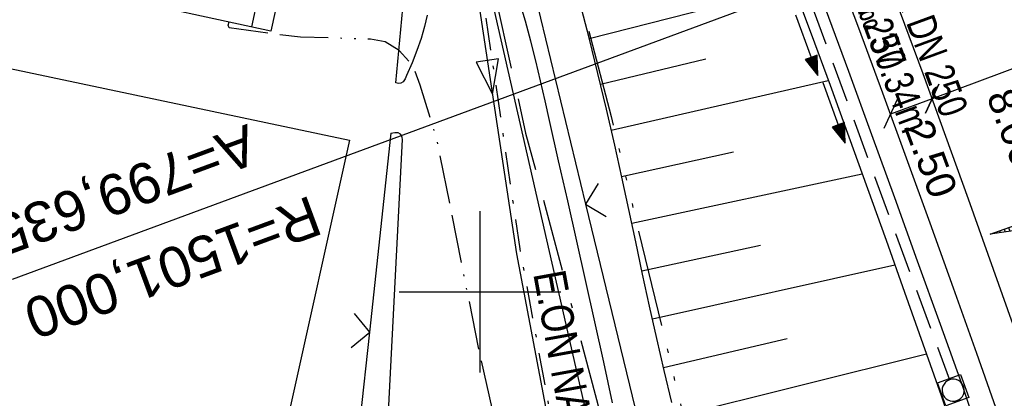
# Model space of a CAD drawing. Extents: x 508886 to 509272, y 449452 to 450225.
# Tile 37 of 46: x 508972 to 509032, y 450093 to 450117. Entities that reach past the tile are written whole.
import ezdxf
from ezdxf.enums import TextEntityAlignment as Align

# ---------------------------------------------------------------- set-up
doc = ezdxf.new("R2010")
doc.units = 0
doc.header["$LTSCALE"] = 10
doc.header["$MEASUREMENT"] = 0
for name, pattern in [('ACAD_ISO13W100', [36, 12, -3, 12, -3, 0, -3, 0, -3]), ('ACAD_ISO14W100', [25.5, 12, -3, 0.5, -3, 0.5, -3, 0.5, -3]), ('ACAD_ISO16W100', [73, 15, -6.5, 15, -6.5, 15, -7, 1, -7]), ('LT00', [0]), ('LT08', [0.42, 0.2, -0.1, 0.02, -0.1]), ('STRICHLINIE2', [0.375, 0.25, -0.125])]:
    doc.linetypes.add(name, pattern=pattern)
doc.layers.get('0').update_dxf_attribs({"linetype": 'LT00'})
for name, color, linetype in [('--EK_FBR', 250, 'LT00'), ('--EK_Halt-Pfeil', 4, 'LT00'), ('--EK_Haltung', 7, 'STRICHLINIE2'), ('--EK_Haltung-Text', 140, 'LT00'), ('--EL_DFK_AB_L', 21, 'LT00'), ('--EL_Halt-Pfeil', 4, 'LT00'), ('--EL_Haltung', 182, 'STRICHLINIE2'), ('--EL_Haltung-Text', 182, 'LT00'), ('-EL-93-1', 250, 'LT00'), ('-QUE-40W', 11, 'Continuous'), ('ABWASSERLTG', 24, 'LT00'), ('ABWASSERLTG_FLIEßPF', 26, 'Continuous'), ('BAB-KABEL', 220, 'ACAD_ISO16W100'), ('BEMAßUNG', 255, 'Continuous'), ('DFK_AB_L', 21, 'LT00'), ('DFK_BEB_SCHR', 254, 'LT00'), ('DFK_BEBAUUNG', 250, 'LT00'), ('DFK_TOPO-ANL', 252, 'LT00'), ('GASLTG', 250, 'ACAD_ISO13W100'), ('GASLTG_TEXT', 250, 'Continuous'), ('STROM_TEXT', 80, 'Continuous'), ('STROM_UNTER', 80, 'LT08'), ('TELEKOM', 210, 'ACAD_ISO14W100'), ('V123_AFBR_BAB', 250, 'LT00'), ('V123_BOESCH', 250, 'LT00'), ('V123_BOSCHUNG', 250, 'LT00'), ('V123_GRABEN', 250, 'LT00'), ('V123_KA_MULD', 182, 'LT00'), ('V123_LD_MARK', 250, 'LT00'), ('V123_RASTER', 250, 'LT00'), ('V123_ZAUN', 40, 'LT00')]:
    doc.layers.add(name, color=color, linetype=linetype)
doc.styles.add('Arial', font='ARIAL.TTF')
doc.styles.add('Haltungsbeschriftung', font='ARIAL.TTF', dxfattribs={"width": 0.75})
doc.styles.add('Versorgungsltg', font='ARIAL.TTF', dxfattribs={"width": 0.8, "height": 2})

# ---------------------------------------------------------------- blocks, each defined once
blk = doc.blocks.new('SYMB0024')
at = {"color": 0, "linetype": 'ByBlock'}
for p, q in [((-0.5, 0.5), (0, 0)), ((0, 0), (0.5, 0.5))]:
    blk.add_line(p, q, dxfattribs=at)
blk = doc.blocks.new('_Oblique')
at = {"color": 0, "linetype": 'ByBlock', "lineweight": -2}
blk.add_line((-0.5, -0.5), (0.5, 0.5), dxfattribs=at)
blk = doc.blocks.new('SYMB1210')
at = {"color": 0, "linetype": 'ByBlock'}
blk.add_line((0.018815, -0.179014), (0.055623, -0.17119), dxfattribs=at)
for points in [[(-0.2, -0.2), (-0.2, 0.2), (0.2, 0.2), (0.2, -0.2), (-0.2, -0.2)], [(0.018815, 0.179014), (-0.018815, 0.179014), (-0.055623, 0.17119), (-0.09, 0.155885), (-0.120444, 0.133766), (-0.145623, 0.105801), (-0.164438, 0.073213), (-0.176067, 0.037424), (-0.18, 0)], [(0.18, 0), (0.176067, 0.037424), (0.164438, 0.073213), (0.145623, 0.105801), (0.120444, 0.133766), (0.09, 0.155885), (0.055623, 0.17119), (0.018815, 0.179014)], [(-0.18, 0), (-0.176067, -0.037424), (-0.164438, -0.073213), (-0.145623, -0.105801), (-0.120444, -0.133766), (-0.09, -0.155885), (-0.055623, -0.17119), (-0.018815, -0.179014), (0.018815, -0.179014)], [(0.055623, -0.17119), (0.09, -0.155885), (0.120444, -0.133766), (0.145623, -0.105801), (0.164438, -0.073213), (0.176067, -0.037424), (0.18, 0)]]:
    blk.add_lwpolyline(points, dxfattribs=at)
blk = doc.blocks.new('SYMB0070')
at = {"color": 0, "linetype": 'ByBlock'}
for p, q in [((-0.5, 0), (0.2, 0)), ((0.5, 0), (0.2, 0.1)), ((0.2, 0.1), (0.2, 0)), ((0.468, 0), (0.21, 0.086)), ((0.21, 0.086), (0.21, -0.086)), ((0.21, -0.086), (0.468, 0)), ((0.22, -0.072), (0.437, 0)), ((0.23, -0.058), (0.405, 0)), ((0.24, -0.045), (0.374, 0)), ((0.342, 0), (0.25, 0.031)), ((0.25, 0.031), (0.25, -0.031)), ((0.25, -0.031), (0.342, 0)), ((0.26, -0.017), (0.31, 0)), ((0.27, -0.003), (0.279, 0))]:
    blk.add_line(p, q, dxfattribs=at)
for points in [[(0.2, 0), (0.2, -0.1), (0.5, 0)], [(0.437, 0), (0.22, 0.072), (0.22, -0.072)], [(0.405, 0), (0.23, 0.058), (0.23, -0.058)], [(0.374, 0), (0.24, 0.045), (0.24, -0.045)], [(0.31, 0), (0.26, 0.017), (0.26, -0.017)], [(0.279, 0), (0.27, 0.003), (0.27, -0.003)]]:
    blk.add_lwpolyline(points, dxfattribs=at)
blk = doc.blocks.new('ABWASSER-FLIEßPF')
at = {"layer": 'ABWASSERLTG_FLIEßPF'}
for p, q in [((0, 0), (-2.109, 0.703)), ((-2.109, 0.703), (-2.109, -0.703)), ((-2.109, -0.703), (0, 0))]:
    blk.add_line(p, q, dxfattribs=at)

msp = doc.modelspace()

# ---------------------------------------------------------------- hatches: boundary and pattern name
at = {"layer": '-QUE-40W'}
h = msp.add_hatch(dxfattribs=at)
h.set_pattern_fill('LT_0', color=256, scale=0.3, angle=-70.39811, style=0, pattern_type=2)
h.set_pattern_definition([(289.60189485, (0.71883, 0.34256), (0.28261390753, 0.1006448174), [0.3])])
h.paths.add_polyline_path([(509031.542, 450103.576), (509038.137, 450105.924), (509038.606, 450104.605)])

# ---------------------------------------------------------------- linework, layer by layer
at = {"layer": '--EK_FBR'}
msp.add_lwpolyline([(509005.298, 450162.831), (509006.647, 450159.449), (509007.986, 450156.064), (509009.319, 450152.677), (509010.648, 450149.287), (509011.973, 450145.897), (509013.299, 450142.506), (509014.536, 450139.345), (509015.772, 450136.184), (509017.006, 450133.022), (509018.236, 450129.858), (509019.46, 450126.692), (509020.677, 450123.524), (509021.883, 450120.351), (509023.39, 450116.341), (509024.879, 450112.325), (509026.353, 450108.303), (509027.813, 450104.276), (509029.259, 450100.243), (509030.694, 450096.207), (509032.019, 450092.45)], dxfattribs=at)
at = {"layer": '--EK_Haltung'}
msp.add_line((509016.631, 450128.252), (509028.994, 450094.613), dxfattribs=at)
at = {"layer": '--EL_DFK_AB_L'}
msp.add_line((508999.747, 450122.328), (509019.364, 450036.281), dxfattribs=at)
at = {"layer": '--EL_Haltung'}
msp.add_line((509016.631, 450128.252), (509028.994, 450094.613), dxfattribs=at)
at = {"layer": '-EL-93-1'}
msp.add_line((509029.695, 450122.457), (508971.078, 450100.762), dxfattribs=at)
at = {"layer": '-QUE-40W', "flags": 128}
msp.add_lwpolyline([(509038.606, 450104.605), (509031.542, 450103.576), (509038.137, 450105.924), (509038.606, 450104.605)], dxfattribs=at)
at = {"layer": 'ABWASSERLTG', "flags": 128}
msp.add_lwpolyline([(508999.414, 450147.176), (508999.188, 450136.871), (508999.001, 450123.962), (509002.256, 450102.351), (509007.697, 450073.609), (509010.273, 450056.746), (509013.902, 450037.207)], dxfattribs=at)
at = {"layer": 'BAB-KABEL', "ltscale": 0.03, "flags": 128}
msp.add_lwpolyline([(508965.574, 450196.492), (508968.169, 450193.064), (508993.103, 450156.356), (508997.122, 450135.56), (509002.82, 450109.823), (509012.651, 450072.792), (509017.448, 450054.582), (509021.524, 450039.027), (509022.249, 450035.305), (509025.668, 450025.461), (509039.275, 449995.736), (509060.83, 449981.06), (509071.352, 449941.869), (509079.367, 449903.882), (509086.811, 449866.639), (509093.494, 449826.15), (509098.832, 449789.477), (509101.313, 449770.556), (509103.601, 449753.401), (509104.746, 449737.963), (509105.126, 449731.101), (509107.052, 449705.627), (509108.315, 449670.898), (509109.196, 449644.46), (509091.88, 449639.282), (509094.025, 449616.625), (509109.573, 449611.952), (509109.313, 449593.194), (509108.934, 449567.252), (509108.555, 449549.914), (509107.923, 449539.685), (509107.542, 449523.737), (509106.023, 449504.505), (509103.027, 449469.794), (509102.872, 449468.485)], dxfattribs=at)
at = {"layer": 'BEMAßUNG'}
for p, q in [((509035.596, 450114.791), (509027.949, 450111.955)), ((509027.949, 450111.955), (509025.371, 450110.999))]:
    msp.add_line(p, q, dxfattribs=at)
at = {"layer": 'DFK_AB_L'}
msp.add_line((508999.747, 450122.328), (509019.364, 450036.281), dxfattribs=at)
at = {"layer": 'DFK_BEB_SCHR'}
msp.add_line((508985.888, 450116.394), (508987.08, 450121.84), dxfattribs=at)
at = {"layer": 'DFK_BEBAUUNG'}
msp.add_lwpolyline([(508976.781, 450118.389), (508978.4, 450125.79), (508986.701, 450123.97), (508986.27, 450122.018), (508988.251, 450121.58), (508987.06, 450116.139), (508976.781, 450118.389)], dxfattribs=at)
at = {"layer": 'DFK_TOPO-ANL'}
for p, q in [((508965.281, 450115.01), (508991.93, 450109.379)), ((508991.93, 450109.379), (508984.43, 450075.689))]:
    msp.add_line(p, q, dxfattribs=at)
at = {"layer": 'GASLTG', "ltscale": 0.025, "flags": 128}
msp.add_lwpolyline([(509002.922, 450034.785), (509009.232, 450037.299), (509010.385, 450037.971), (509011.056, 450038.963), (509011.569, 450040.435), (509011.6, 450041.075), (509011.313, 450044.115), (509010.166, 450049.215), (509005.423, 450072.259), (508999.946, 450096.367), (508997.332, 450109.447), (508996.305, 450112.796), (508995.876, 450113.964), (508995.007, 450114.93), (508994.139, 450115.463), (508993.232, 450115.64), (508988.909, 450115.759), (508987.047, 450115.979), (508984.481, 450116.334), (508984.423, 450116.511), (508984.491, 450116.701)], dxfattribs=at)
at = {"layer": 'STROM_UNTER', "flags": 128}
msp.add_lwpolyline([(509006.305, 450081.848), (509002.476, 450102.658), (508999.316, 450124.183), (508999.57, 450136.975), (508999.904, 450147.325), (509000.414, 450152.193), (509001.916, 450153.673), (509043.943, 450169.247), (509046.548, 450169.174), (509046.172, 450171.282), (509055.735, 450203.704)], dxfattribs=at)
at = {"layer": 'TELEKOM', "ltscale": 0.05, "flags": 128}
msp.add_lwpolyline([(508972.483, 450197.457), (508974.434, 450194.146), (508983.614, 450179.815), (508989.132, 450171.411), (508992.799, 450166.088), (508998.921, 450145.635), (509003.032, 450130.32), (509008.099, 450110.843), (509012.819, 450091.254), (509017.015, 450071.933), (509011.279, 450070.833), (509010.297, 450075.573), (509002.936, 450075.082), (508992.003, 450075.648)], dxfattribs=at)
at = {"layer": 'V123_AFBR_BAB'}
for points in [[(509005.298, 450162.831), (509006.647, 450159.449), (509007.986, 450156.064), (509009.319, 450152.677), (509010.648, 450149.287), (509011.973, 450145.897), (509013.299, 450142.506), (509014.536, 450139.345), (509015.772, 450136.184), (509017.006, 450133.022), (509018.236, 450129.858), (509019.46, 450126.692), (509020.677, 450123.524), (509021.883, 450120.351), (509023.39, 450116.341), (509024.879, 450112.325), (509026.353, 450108.303), (509027.813, 450104.276), (509029.259, 450100.243), (509030.694, 450096.207), (509032.019, 450092.45)], [(509008.196, 450093.139), (509007.652, 450095.641), (509007.099, 450098.141), (509006.542, 450100.639), (509005.98, 450103.134), (509005.418, 450105.626), (509004.856, 450108.114), (509004.297, 450110.598), (509004.02, 450111.831), (509003.738, 450113.062), (509003.446, 450114.291), (509003.137, 450115.518), (509002.805, 450116.743), (509002.445, 450117.965)], [(508996.737, 450117.127), (508996.576, 450116.414), (508996.36, 450115.688), (508996.097, 450114.945), (508995.795, 450114.178), (508995.461, 450113.38), (508995.367, 450113.173), (508995.255, 450113.003), (508995.109, 450112.908), (508994.959, 450112.903), (508994.793, 450112.936)], [(509004.751, 450072.109), (509004.508, 450072.445), (509004.261, 450072.777), (509004.006, 450073.104), (509003.747, 450073.415), (509003.481, 450073.721), (509003.211, 450074.023), (508994.078, 450074.993), (508994.438, 450078.248), (508994.212, 450090.152), (508995.203, 450109.427), (508995.176, 450109.558), (508995.138, 450109.675), (508995.081, 450109.766), (508994.929, 450109.837), (508994.724, 450109.836), (508994.491, 450109.798)]]:
    msp.add_lwpolyline(points, dxfattribs=at)
at = {"layer": 'V123_BOESCH'}
msp.add_lwpolyline([(509011.847, 450093.144), (509011.378, 450095.129), (509010.925, 450097.117), (509010.485, 450099.109), (509010.053, 450101.103), (509009.625, 450103.099), (509009.197, 450105.095), (509008.764, 450107.09), (509008.323, 450109.084), (509007.816, 450111.304), (509007.289, 450113.519), (509006.738, 450115.728), (509006.16, 450117.93)], dxfattribs=at)
at = {"layer": 'V123_BOSCHUNG'}
for p, q in [((509006.751, 450115.678), (509019.365, 450118.905)), ((509007.449, 450112.854), (509013.952, 450114.423)), ((509008.114, 450110.01), (509021.529, 450113.085)), ((509008.752, 450107.146), (509015.671, 450108.664)), ((509009.381, 450104.24), (509023.629, 450107.311)), ((509010.009, 450101.306), (509017.331, 450102.884)), ((509010.657, 450098.324), (509025.651, 450101.662)), ((509011.334, 450095.32), (509018.985, 450097.104)), ((509012.058, 450092.285), (509027.604, 450096.157))]:
    msp.add_line(p, q, dxfattribs=at)
at = {"layer": 'V123_GRABEN'}
for points in [[(509010.242, 450146.627), (509011.371, 450143.734), (509012.498, 450140.841), (509013.622, 450137.946), (509014.742, 450135.05), (509015.857, 450132.152), (509016.964, 450129.251), (509018.435, 450125.359), (509019.892, 450121.462), (509021.337, 450117.56), (509022.772, 450113.654), (509024.199, 450109.746), (509025.618, 450105.834), (509027.033, 450101.921), (509028.444, 450098.006), (509029.853, 450094.091), (509041.817, 450058.223, -0.044328), (509042.527, 450054.808, 0.0337), (509042.832, 450052.554, 0.027543), (509044.912, 450046.761, 0.096616), (509045.743, 450045.388, -0.104034), (509046.736, 450043.85)], [(509008.327, 450146.202), (509009.381, 450143.703), (509010.432, 450141.203), (509011.48, 450138.702), (509012.521, 450136.199), (509013.555, 450133.692), (509014.577, 450131.181), (509015.588, 450128.665), (509016.835, 450125.503), (509018.062, 450122.333), (509019.27, 450119.156), (509020.462, 450115.973), (509021.64, 450112.784), (509022.805, 450109.59), (509023.96, 450106.392), (509025.106, 450103.191), (509026.247, 450099.987), (509027.383, 450096.782), (509028.517, 450093.576), (509040.527, 450057.942, -0.044328)]]:
    msp.add_lwpolyline(points, format="xyb", dxfattribs=at)
at = {"layer": 'V123_LD_MARK'}
msp.add_lwpolyline([(509035.69, 450090.172), (509032.968, 450097.959), (509030.199, 450105.731), (509027.385, 450113.488), (509024.527, 450121.228), (509021.626, 450128.952), (509018.683, 450136.661), (509015.698, 450144.354), (509012.674, 450152.031), (509009.611, 450159.693), (509006.51, 450167.339), (509003.392, 450174.922), (509000.238, 450182.49), (508997.049, 450190.043), (508993.827, 450197.582), (508992.662, 450200.275)], dxfattribs=at)
at = {"layer": 'V123_RASTER'}
for p, q in [((508999.999, 450095), (508999.999, 450105)), ((508994.999, 450100), (509004.999, 450100))]:
    msp.add_line(p, q, dxfattribs=at)
at = {"layer": 'V123_ZAUN'}
for p, q in [((508994.791, 450112.929), (508995.492, 450120.396)), ((509002.995, 450120.013), (509006.524, 450105.434)), ((508993.181, 450097.495), (508994.496, 450109.819)), ((509006.524, 450105.434), (509010.052, 450090.855)), ((508991.59, 450082.58), (508993.181, 450097.495))]:
    msp.add_line(p, q, dxfattribs=at)

# ---------------------------------------------------------------- block references
at = {"layer": '--EK_Halt-Pfeil', "xscale": 3.999999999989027, "yscale": 4, "zscale": 4, "rotation": 290.181360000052}
msp.add_blockref('SYMB0070', (509021.874, 450111.087), dxfattribs=at)
at = {"layer": '--EL_Halt-Pfeil', "xscale": 3.999999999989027, "yscale": 4, "zscale": 4, "rotation": 290.181360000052}
msp.add_blockref('SYMB0070', (509020.192, 450115.263), dxfattribs=at)
at = {"layer": 'ABWASSERLTG_FLIEßPF', "rotation": 278.5657065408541}
msp.add_blockref('ABWASSER-FLIEßPF', (509000.768, 450112.231), dxfattribs=at)
at = {"layer": 'BEMAßUNG', "xscale": 1.4, "yscale": 1.4, "zscale": 1.4}
for p, rotation in [((509027.949, 450111.955), 200.3504026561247), ((509027.949, 450111.955), 20.3504026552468), ((509025.371, 450110.999), 200.3504026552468)]:
    msp.add_blockref('_Oblique', p, dxfattribs=dict(at, rotation=rotation))
at = {"layer": 'V123_KA_MULD', "xscale": 3.800000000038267, "yscale": 3.800000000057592, "zscale": 3.8, "rotation": 109.8218065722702}
msp.add_blockref('SYMB1210', (509029.253, 450093.909), dxfattribs=at)
at = {"layer": 'V123_ZAUN', "xscale": 2.1, "yscale": 2.1, "zscale": 2.1}
for p, rotation in [((509006.524, 450105.434), 283.60413), ((508993.181, 450097.495), 83.91013000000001)]:
    msp.add_blockref('SYMB0024', p, dxfattribs=dict(at, rotation=rotation))

# ---------------------------------------------------------------- texts
at = {"layer": '--EK_Haltung-Text', "style": 'Haltungsbeschriftung', "width": 0.75}
for s, p in [('KMZR DN 250', (509024.298, 450122.185)), ('20.9‰ 37.34m', (509021.895, 450121.301))]:
    msp.add_text(s, height=1.8, rotation=-69.81864, dxfattribs=at).set_placement(p)
at = {"layer": '--EL_Haltung-Text', "style": 'Haltungsbeschriftung', "width": 0.75}
msp.add_text('KMZR DN 250', height=1.8, rotation=-69.81864, dxfattribs=at).set_placement((509020.511, 450125.072))
at = {"layer": '-EL-93-1', "style": 'Arial'}
msp.add_text('A=799,635', height=2.5, rotation=200.31, dxfattribs=at).set_placement((508970.557, 450102.169), align=Align.TOP_RIGHT)
msp.add_text('R=1501,000', height=2.5, rotation=200.31, dxfattribs=at).set_placement((508971.599, 450099.355), align=Align.RIGHT)
at = {"layer": 'BEMAßUNG', "char_height": 1.8, "attachment_point": 5, "rotation": 290.3504, "style": 'Arial'}
for s, insert in [('\\A1;8.00', (509032.974, 450110.154)), ('\\A1;2.50', (509027.86, 450108.242))]:
    msp.add_mtext(s, dxfattribs=dict(at, insert=insert))
at = {"layer": 'GASLTG_TEXT', "insert": (508999.136, 450085.609), "char_height": 2, "attachment_point": 5, "rotation": 283.3228, "line_spacing_factor": 0.9, "style": 'Versorgungsltg'}
msp.add_mtext('E.ON Bayern\\PG da 32 PE', dxfattribs=at)
at = {"layer": 'STROM_TEXT', "style": 'Versorgungsltg', "width": 0.8}
msp.add_text('E.ON NAY2Y 4x50', height=2, rotation=280.32542, dxfattribs=at).set_placement((509004.974, 450091.828), align=Align.CENTER)

doc.saveas('drawing.dxf')
